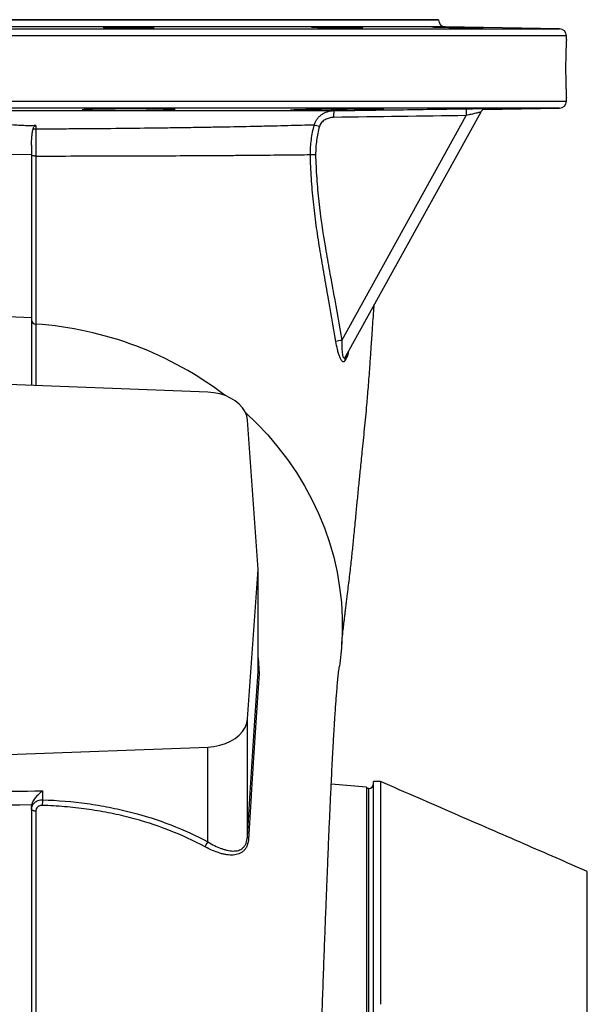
# Model space of a CAD drawing. Header units: millimetres. Extents: x 7 to 1926, y 9 to 1151.
# Tile 4 of 9: x 263 to 507, y 728 to 1151. Entities that reach past the tile are written whole.
import ezdxf

# ---------------------------------------------------------------- set-up
doc = ezdxf.new("R2010")
doc.units = ezdxf.units.MM

msp = doc.modelspace()

# ---------------------------------------------------------------- linework, layer by layer
at = {"color": 8, "linetype": 'Continuous', "lineweight": 25}
for p, q in [((446.26, 1147.98), (70.37, 1147.98)), ((73.31, 1150.98), (443.31, 1150.98)), ((258.31, 1147.13), (495.37, 1147.13)), ((498.31, 1144.13), (258.31, 1144.13)), ((258.31, 1116.02), (498.31, 1116.02)), ((495.37, 1113.02), (21.26, 1113.02)), ((464.02, 1112.84), (463.63, 1112.82)), ((365.81, 876.75), (366.25, 869.88)), ((413.31, 308.66), (413.31, 820.57))]:
    msp.add_line(p, q, dxfattribs=at)
at = {"color": 7, "linetype": 'Continuous', "lineweight": 25}
for p, q in [((443.31, 1151.07), (73.31, 1151.07)), ((443.31, 1150.98), (443.31, 1151.07)), ((495.37, 1147.13), (446.26, 1147.98)), ((498.31, 1142.57), (498.31, 1144.13)), ((498.31, 1116.02), (498.31, 1117.61)), ((401.76, 1013.21), (455.23, 1109.86)), ((461.45, 1111.31), (403.37, 1006.34)), ((462.59, 1112.45), (495.37, 1113.02)), ((464.03, 1112.86), (464.02, 1112.84)), ((268.31, 1097.19), (268.31, 1092.97)), ((268.31, 1092.97), (258.31, 1093.07)), ((268.31, 1022.87), (258.31, 1023.34)), ((344.14, 990.94), (258.31, 994.21)), ((365.81, 914.66), (361.14, 978.88)), ((361.14, 850.44), (365.81, 914.66)), ((365.81, 870.71), (365.81, 914.66)), ((361.14, 799.89), (361.14, 850.44)), ((258.31, 835.11), (344.14, 838.38)), ((344.14, 797.58), (344.14, 838.38)), ((412.31, 821.07), (397.2, 822.4)), ((418.31, 823.57), (415.31, 823.57)), ((415.31, 308.66), (415.31, 823.57)), ((273.04, 819.52), (273.04, 815.68)), ((412.31, 821.07), (412.31, 334.51)), ((413.31, 820.57), (412.31, 820.57))]:
    msp.add_line(p, q, dxfattribs=at)
at = {"color": 7, "linetype": 'Continuous', "lineweight": 25, "flags": 128}
for points in [[(270.17, 1104.02), (270, 1104.02), (269.83, 1104.02), (269.67, 1104.02), (269.51, 1104.02), (269.35, 1104.02), (269.21, 1104.02), (269.07, 1104.02), (268.94, 1104.02)], [(361.14, 978.88), (360.82, 980.73), (360.11, 982.52), (359.04, 984.23), (357.63, 985.8), (355.91, 987.22), (353.92, 988.43), (351.7, 989.44), (349.29, 990.2), (346.75, 990.7), (344.14, 990.94)], [(360.27, 982.19), (365.14, 977.52), (369.85, 972.53), (374.27, 967.34), (378.39, 961.94), (382.21, 956.37), (385.72, 950.63), (388.9, 944.74), (391.75, 938.71), (394.27, 932.55), (396.43, 926.29), (398.25, 919.94), (399.71, 913.52), (400.81, 907.03), (401.55, 900.51), (401.93, 893.95), (401.94, 887.39), (401.59, 880.84), (400.87, 874.31), (400.7, 873.09)], [(344.14, 838.38), (346.75, 838.62), (349.29, 839.12), (351.7, 839.88), (353.92, 840.88), (355.91, 842.1), (357.63, 843.51), (359.04, 845.09), (360.11, 846.79), (360.82, 848.59), (361.14, 850.44)], [(258.31, 819.37), (258.79, 819.37), (263.46, 819.42), (266.58, 819.45), (269.7, 819.48), (273.04, 819.52)], [(268.43, 813.49), (268.31, 813.49), (263.31, 813.44), (258.31, 813.39)], [(270.14, 810.79), (269.77, 810.83), (269.43, 810.89), (269.11, 810.99), (268.84, 811.11), (268.61, 811.25), (268.45, 811.41), (268.35, 811.59), (268.31, 811.77)]]:
    msp.add_lwpolyline(points, dxfattribs=at)
at = {"color": 7, "linetype": 'Continuous', "lineweight": 25}
for centre, radius, start, end in [((446.31, 1150.98), 3, 180, 269), ((495.31, 1144.13), 3, 0, 89), ((495.31, 1116.02), 3, 271, 0), ((414.65, 1109.97), 16.45, 173.0195, 183.2231), ((471.57, 1110.81), 16.37, 173.0871, 183.3395), ((464.07, 1109.84), 3, 127.8683, 151.0432), ((464.08, 1109.86), 3, 127.4845, 151.0432), ((346.84, 947.89), 163.67, 73.9491, 74.7377), ((270.19, 1022.1), 1.88, 183.0913, 268.712), ((259.65, 869.13), 151.45, 52.6087, 86.0264), ((408.91, 970.12), 43.68, 99.4279, 102.9173), ((406.18, 1006.43), 2.42, 151.606, 194.6086), ((405.5, 1005.19), 2.42, 151.6361, 195.3032), ((413.31, 822.57), 2, 270, 0), ((289.02, 813.76), 16.09, 173.136, 181.6795), ((346.75, 794.82), 3.8, 133.3863, 171.0092), ((362.1, 799.99), 0.959, 186.2545, 240.1769)]:
    msp.add_arc(centre, radius, start, end, dxfattribs=at)
at = {"color": 8, "linetype": 'Continuous', "lineweight": 25}
for centre, start, end in [((464.07, 1109.84), 90.9064, 127.8681), ((464.08, 1109.86), 90.9021, 127.4843)]:
    msp.add_arc(centre, 3, start, end, dxfattribs=at)
at = {"color": 7, "linetype": 'Continuous', "lineweight": 25}
for points, knots in [([(302.3, 1147.67), (301.79, 1147.68), (301.33, 1147.69), (300.73, 1147.71), (300.55, 1147.72), (300.21, 1147.73), (300.05, 1147.74), (299.64, 1147.75), (299.43, 1147.77), (299.22, 1147.79), (299.17, 1147.79), (299.09, 1147.8), (299.08, 1147.81), (299.08, 1147.83), (299.15, 1147.84), (299.36, 1147.86), (299.45, 1147.86), (299.65, 1147.88), (299.9, 1147.89), (300.2, 1147.9), (300.54, 1147.91), (300.73, 1147.91), (301.33, 1147.92), (301.79, 1147.93), (302.55, 1147.94), (302.81, 1147.94), (303.37, 1147.95), (303.66, 1147.95), (304.56, 1147.96), (305.19, 1147.96), (306.19, 1147.96), (306.53, 1147.96), (307.23, 1147.96), (307.57, 1147.96), (308.63, 1147.96), (309.34, 1147.96), (310.8, 1147.95), (311.51, 1147.95), (312.57, 1147.94), (312.91, 1147.94), (313.61, 1147.93), (313.95, 1147.93), (314.95, 1147.91), (315.58, 1147.91), (316.78, 1147.89), (317.34, 1147.88), (318.36, 1147.85), (318.81, 1147.84), (319.42, 1147.82), (319.61, 1147.82), (319.95, 1147.8), (320.25, 1147.79), (320.49, 1147.78), (320.7, 1147.77), (320.79, 1147.76), (321.01, 1147.74), (321.08, 1147.73), (321.08, 1147.71), (321.06, 1147.71), (320.99, 1147.69), (320.94, 1147.69), (320.73, 1147.67), (320.52, 1147.66), (320.11, 1147.65), (319.95, 1147.64), (319.61, 1147.63), (319.43, 1147.63), (318.83, 1147.62), (318.38, 1147.61), (317.61, 1147.6), (317.34, 1147.6), (316.78, 1147.59), (316.21, 1147.59), (315.59, 1147.59), (314.96, 1147.58), (314.63, 1147.58), (313.63, 1147.58), (312.94, 1147.58), (311.53, 1147.58), (310.81, 1147.58), (309.37, 1147.59), (308.66, 1147.59), (307.59, 1147.6), (307.24, 1147.6), (306.55, 1147.61), (306.21, 1147.61), (305.22, 1147.63), (304.58, 1147.63), (303.37, 1147.65), (302.81, 1147.66), (302.3, 1147.67)], [0, 0, 0, 0, 0.03125, 0.03125, 0.046875, 0.046875, 0.0625, 0.0625, 0.09375, 0.09375, 0.109375, 0.109375, 0.125, 0.125, 0.15625, 0.15625, 0.171875, 0.171875, 0.1875, 0.203125, 0.203125, 0.21875, 0.21875, 0.25, 0.25, 0.265625, 0.265625, 0.28125, 0.28125, 0.3125, 0.3125, 0.328125, 0.328125, 0.34375, 0.34375, 0.375, 0.375, 0.40625, 0.40625, 0.421875, 0.421875, 0.4375, 0.4375, 0.46875, 0.46875, 0.5, 0.5, 0.53125, 0.53125, 0.546875, 0.546875, 0.5625, 0.578125, 0.578125, 0.59375, 0.59375, 0.625, 0.625, 0.640625, 0.640625, 0.65625, 0.65625, 0.6875, 0.6875, 0.703125, 0.703125, 0.71875, 0.71875, 0.75, 0.75, 0.765625, 0.765625, 0.78125, 0.796875, 0.796875, 0.8125, 0.8125, 0.84375, 0.84375, 0.875, 0.875, 0.90625, 0.90625, 0.921875, 0.921875, 0.9375, 0.9375, 0.96875, 0.96875, 1, 1, 1, 1]), ([(391.96, 1147.77), (391.44, 1147.78), (390.99, 1147.79), (390.39, 1147.81), (390.21, 1147.82), (389.87, 1147.83), (389.71, 1147.84), (389.3, 1147.85), (389.09, 1147.86), (388.88, 1147.88), (388.82, 1147.89), (388.75, 1147.9), (388.73, 1147.9), (388.73, 1147.91), (388.8, 1147.92), (389.01, 1147.93), (389.1, 1147.94), (389.31, 1147.94), (389.55, 1147.95), (389.86, 1147.95), (390.2, 1147.96), (390.38, 1147.96), (390.99, 1147.96), (391.44, 1147.96), (392.2, 1147.96), (392.47, 1147.96), (393.03, 1147.96), (393.32, 1147.96), (394.22, 1147.96), (394.85, 1147.95), (395.85, 1147.95), (396.19, 1147.94), (396.88, 1147.94), (397.23, 1147.93), (398.29, 1147.92), (399, 1147.91), (400.45, 1147.9), (401.17, 1147.89), (402.22, 1147.87), (402.57, 1147.86), (403.26, 1147.85), (403.6, 1147.85), (404.6, 1147.83), (405.24, 1147.82), (406.43, 1147.79), (407, 1147.78), (408.02, 1147.75), (408.47, 1147.74), (409.07, 1147.72), (409.26, 1147.72), (409.6, 1147.71), (409.91, 1147.69), (410.15, 1147.68), (410.36, 1147.67), (410.45, 1147.67), (410.66, 1147.65), (410.73, 1147.64), (410.73, 1147.63), (410.72, 1147.63), (410.65, 1147.62), (410.59, 1147.61), (410.39, 1147.6), (410.18, 1147.6), (409.77, 1147.59), (409.61, 1147.59), (409.27, 1147.59), (409.09, 1147.59), (408.49, 1147.58), (408.04, 1147.58), (407.27, 1147.58), (407, 1147.58), (406.44, 1147.58), (405.87, 1147.58), (405.25, 1147.59), (404.62, 1147.59), (404.29, 1147.59), (403.29, 1147.6), (402.6, 1147.6), (401.19, 1147.62), (400.46, 1147.63), (399.03, 1147.64), (398.32, 1147.65), (397.25, 1147.67), (396.9, 1147.67), (396.21, 1147.68), (395.87, 1147.69), (394.88, 1147.71), (394.24, 1147.72), (393.03, 1147.74), (392.47, 1147.75), (391.96, 1147.77)], [0, 0, 0, 0, 0.03125, 0.03125, 0.046875, 0.046875, 0.0625, 0.0625, 0.09375, 0.09375, 0.109375, 0.109375, 0.125, 0.125, 0.15625, 0.15625, 0.171875, 0.171875, 0.1875, 0.203125, 0.203125, 0.21875, 0.21875, 0.25, 0.25, 0.265625, 0.265625, 0.28125, 0.28125, 0.3125, 0.3125, 0.328125, 0.328125, 0.34375, 0.34375, 0.375, 0.375, 0.40625, 0.40625, 0.421875, 0.421875, 0.4375, 0.4375, 0.46875, 0.46875, 0.5, 0.5, 0.53125, 0.53125, 0.546875, 0.546875, 0.5625, 0.578125, 0.578125, 0.59375, 0.59375, 0.625, 0.625, 0.640625, 0.640625, 0.65625, 0.65625, 0.6875, 0.6875, 0.703125, 0.703125, 0.71875, 0.71875, 0.75, 0.75, 0.765625, 0.765625, 0.78125, 0.796875, 0.796875, 0.8125, 0.8125, 0.84375, 0.84375, 0.875, 0.875, 0.90625, 0.90625, 0.921875, 0.921875, 0.9375, 0.9375, 0.96875, 0.96875, 1, 1, 1, 1]), ([(443.72, 1147.86), (443.21, 1147.88), (442.75, 1147.89), (442.16, 1147.9), (441.97, 1147.91), (441.63, 1147.91), (441.47, 1147.92), (441.06, 1147.93), (440.85, 1147.94), (440.64, 1147.95), (440.59, 1147.95), (440.52, 1147.95), (440.5, 1147.96), (440.5, 1147.96), (440.57, 1147.96), (440.78, 1147.96), (440.87, 1147.96), (441.08, 1147.96), (441.32, 1147.96), (441.62, 1147.96), (441.96, 1147.96), (442.15, 1147.96), (442.75, 1147.95), (443.21, 1147.94), (443.97, 1147.93), (444.23, 1147.93), (444.79, 1147.92), (445.08, 1147.92), (445.98, 1147.91), (446.61, 1147.9), (447.61, 1147.88), (447.95, 1147.88), (448.65, 1147.86), (448.99, 1147.86), (450.05, 1147.84), (450.76, 1147.83), (452.21, 1147.8), (452.93, 1147.79), (453.98, 1147.77), (454.33, 1147.77), (455.02, 1147.75), (455.37, 1147.75), (456.37, 1147.73), (457, 1147.72), (458.2, 1147.69), (458.76, 1147.68), (459.78, 1147.66), (460.23, 1147.65), (460.84, 1147.64), (461.03, 1147.63), (461.37, 1147.63), (461.67, 1147.62), (461.92, 1147.61), (462.12, 1147.6), (462.21, 1147.6), (462.43, 1147.59), (462.5, 1147.59), (462.5, 1147.59), (462.48, 1147.58), (462.41, 1147.58), (462.36, 1147.58), (462.15, 1147.58), (461.94, 1147.58), (461.53, 1147.58), (461.37, 1147.58), (461.03, 1147.59), (460.85, 1147.59), (460.25, 1147.59), (459.8, 1147.6), (459.03, 1147.61), (458.76, 1147.61), (458.21, 1147.62), (457.63, 1147.63), (457.02, 1147.63), (456.38, 1147.64), (456.05, 1147.65), (455.05, 1147.66), (454.37, 1147.67), (452.96, 1147.69), (452.23, 1147.71), (450.79, 1147.73), (450.08, 1147.74), (449.02, 1147.76), (448.66, 1147.77), (447.97, 1147.78), (447.64, 1147.79), (446.64, 1147.8), (446, 1147.82), (444.8, 1147.84), (444.24, 1147.85), (443.72, 1147.86)], [0, 0, 0, 0, 0.03125, 0.03125, 0.046875, 0.046875, 0.0625, 0.0625, 0.09375, 0.09375, 0.109375, 0.109375, 0.125, 0.125, 0.15625, 0.15625, 0.171875, 0.171875, 0.1875, 0.203125, 0.203125, 0.21875, 0.21875, 0.25, 0.25, 0.265625, 0.265625, 0.28125, 0.28125, 0.3125, 0.3125, 0.328125, 0.328125, 0.34375, 0.34375, 0.375, 0.375, 0.40625, 0.40625, 0.421875, 0.421875, 0.4375, 0.4375, 0.46875, 0.46875, 0.5, 0.5, 0.53125, 0.53125, 0.546875, 0.546875, 0.5625, 0.578125, 0.578125, 0.59375, 0.59375, 0.625, 0.625, 0.640625, 0.640625, 0.65625, 0.65625, 0.6875, 0.6875, 0.703125, 0.703125, 0.71875, 0.71875, 0.75, 0.75, 0.765625, 0.765625, 0.78125, 0.796875, 0.796875, 0.8125, 0.8125, 0.84375, 0.84375, 0.875, 0.875, 0.90625, 0.90625, 0.921875, 0.921875, 0.9375, 0.9375, 0.96875, 0.96875, 1, 1, 1, 1]), ([(498.31, 1142.57), (498.31, 1142.54), (498.31, 1142.47), (498.28, 1141.93), (498.24, 1141.07), (498.19, 1139.9), (498.13, 1138.44), (498.08, 1136.76), (498.03, 1134.87), (498, 1132.86), (497.99, 1130.75), (497.99, 1128.65), (498.01, 1126.57), (498.05, 1124.6), (498.1, 1122.78), (498.15, 1121.17), (498.21, 1119.81), (498.25, 1118.74), (498.29, 1118), (498.31, 1117.61), (498.31, 1117.61), (498.31, 1117.61)], [0, 0, 0, 0, 0.052878, 0.107291, 0.160168, 0.214577, 0.267499, 0.321954, 0.374904, 0.429393, 0.482294, 0.536732, 0.589584, 0.643967, 0.696846, 0.751255, 0.804195, 0.858671, 0.911611, 0.96609, 1, 1, 1, 1]), ([(258.32, 1112.01), (265.15, 1112.01), (271.96, 1112.01), (285.54, 1112.01), (292.21, 1112), (305.32, 1112), (311.76, 1112), (321.25, 1112), (324.39, 1112), (329.05, 1112), (330.6, 1111.99), (333.68, 1111.99), (335.21, 1111.99), (342.82, 1111.99), (348.68, 1111.99), (359.97, 1111.99), (365.41, 1111.98), (371.93, 1111.98), (373.21, 1111.98), (375.75, 1111.98), (377, 1111.98), (380.68, 1111.98), (383.07, 1111.98), (389.99, 1111.97), (394.31, 1111.97), (398.33, 1111.97)], [0, 0, 0, 0, 0.125, 0.125, 0.25, 0.25, 0.375, 0.375, 0.4375, 0.4375, 0.46875, 0.46875, 0.5, 0.5, 0.625, 0.625, 0.75, 0.75, 0.78125, 0.78125, 0.8125, 0.8125, 0.875, 0.875, 1, 1, 1, 1]), ([(295.91, 1112.56), (296.84, 1112.58), (297.85, 1112.6), (299.47, 1112.62), (300.03, 1112.63), (301.19, 1112.65), (301.79, 1112.65), (303.6, 1112.67), (304.85, 1112.68), (306.77, 1112.7), (307.42, 1112.7), (308.74, 1112.71), (309.39, 1112.71), (311.35, 1112.72), (312.65, 1112.72), (314.58, 1112.72), (315.22, 1112.73), (316.48, 1112.72), (317.71, 1112.72), (318.89, 1112.72), (319.75, 1112.72), (320.04, 1112.71), (320.6, 1112.71), (320.88, 1112.71), (322.25, 1112.7), (323.26, 1112.69), (324.65, 1112.68), (325.09, 1112.67), (325.93, 1112.66), (326.32, 1112.65), (327.42, 1112.63), (328.03, 1112.62), (328.79, 1112.59), (329.01, 1112.58), (329.4, 1112.56), (329.56, 1112.55), (329.94, 1112.52), (330.07, 1112.5), (330.08, 1112.47), (330.05, 1112.46), (329.92, 1112.44), (329.83, 1112.43), (329.58, 1112.41), (329.42, 1112.39), (329.04, 1112.37), (328.82, 1112.36), (328.07, 1112.33), (327.46, 1112.3), (326.37, 1112.27), (325.98, 1112.26), (325.15, 1112.24), (324.71, 1112.23), (323.33, 1112.2), (322.32, 1112.18), (320.69, 1112.15), (320.12, 1112.14), (318.97, 1112.12), (317.79, 1112.11), (316.56, 1112.09), (315.31, 1112.08), (314.67, 1112.07), (312.73, 1112.06), (311.44, 1112.05), (309.48, 1112.04), (308.83, 1112.03), (307.84, 1112.03), (307.51, 1112.03), (306.86, 1112.03), (306.54, 1112.03), (304.94, 1112.03), (303.69, 1112.03), (301.87, 1112.03), (301.27, 1112.03), (300.11, 1112.04), (299.55, 1112.04), (297.92, 1112.06), (296.91, 1112.07), (295.51, 1112.08), (295.06, 1112.09), (294.23, 1112.11), (293.84, 1112.11), (293.11, 1112.13), (292.78, 1112.14), (292.16, 1112.16), (291.87, 1112.16), (291.11, 1112.19), (290.73, 1112.21), (290.34, 1112.25), (290.25, 1112.26), (290.11, 1112.28), (290.08, 1112.29), (290.07, 1112.32), (290.2, 1112.35), (290.58, 1112.38), (290.73, 1112.39), (291.11, 1112.42), (291.33, 1112.43), (291.83, 1112.45), (292.1, 1112.46), (292.71, 1112.48), (293.05, 1112.49), (294.15, 1112.52), (294.98, 1112.54), (295.91, 1112.56)], [0, 0, 0, 0, 0.03125, 0.03125, 0.046875, 0.046875, 0.0625, 0.0625, 0.09375, 0.09375, 0.109375, 0.109375, 0.125, 0.125, 0.15625, 0.15625, 0.171875, 0.171875, 0.1875, 0.203125, 0.203125, 0.210938, 0.210938, 0.21875, 0.21875, 0.25, 0.25, 0.265625, 0.265625, 0.28125, 0.28125, 0.3125, 0.3125, 0.328125, 0.328125, 0.34375, 0.34375, 0.375, 0.375, 0.390625, 0.390625, 0.40625, 0.40625, 0.421875, 0.421875, 0.4375, 0.4375, 0.46875, 0.46875, 0.484375, 0.484375, 0.5, 0.5, 0.53125, 0.53125, 0.546875, 0.546875, 0.5625, 0.578125, 0.578125, 0.59375, 0.59375, 0.625, 0.625, 0.640625, 0.640625, 0.648438, 0.648438, 0.65625, 0.65625, 0.6875, 0.6875, 0.703125, 0.703125, 0.71875, 0.71875, 0.75, 0.75, 0.765625, 0.765625, 0.78125, 0.78125, 0.796875, 0.796875, 0.8125, 0.8125, 0.84375, 0.84375, 0.859375, 0.859375, 0.875, 0.875, 0.90625, 0.90625, 0.921875, 0.921875, 0.9375, 0.9375, 0.953125, 0.953125, 0.96875, 0.96875, 1, 1, 1, 1]), ([(385.56, 1112.39), (386.5, 1112.42), (387.5, 1112.44), (389.13, 1112.47), (389.69, 1112.48), (390.84, 1112.5), (391.44, 1112.51), (393.26, 1112.54), (394.5, 1112.56), (396.43, 1112.59), (397.08, 1112.6), (398.39, 1112.62), (399.04, 1112.62), (401, 1112.65), (402.3, 1112.66), (404.23, 1112.68), (404.88, 1112.68), (406.13, 1112.69), (407.36, 1112.7), (408.54, 1112.71), (409.41, 1112.71), (409.69, 1112.71), (410.26, 1112.72), (410.54, 1112.72), (411.91, 1112.72), (412.92, 1112.72), (414.3, 1112.72), (414.74, 1112.72), (415.58, 1112.72), (415.98, 1112.72), (417.07, 1112.72), (417.69, 1112.71), (418.44, 1112.7), (418.67, 1112.69), (419.05, 1112.68), (419.21, 1112.68), (419.6, 1112.66), (419.73, 1112.65), (419.74, 1112.62), (419.7, 1112.62), (419.58, 1112.6), (419.49, 1112.59), (419.23, 1112.57), (419.08, 1112.56), (418.7, 1112.54), (418.48, 1112.53), (417.73, 1112.5), (417.12, 1112.48), (416.03, 1112.45), (415.64, 1112.44), (414.81, 1112.42), (414.37, 1112.41), (412.99, 1112.37), (411.98, 1112.35), (410.35, 1112.31), (409.78, 1112.3), (408.63, 1112.28), (407.45, 1112.26), (406.22, 1112.24), (404.97, 1112.22), (404.33, 1112.21), (402.4, 1112.18), (401.1, 1112.16), (399.14, 1112.13), (398.49, 1112.12), (397.51, 1112.11), (397.18, 1112.11), (396.53, 1112.1), (396.2, 1112.1), (394.6, 1112.08), (393.35, 1112.07), (391.53, 1112.05), (390.93, 1112.05), (389.77, 1112.04), (389.21, 1112.04), (387.58, 1112.03), (386.57, 1112.03), (385.17, 1112.03), (384.72, 1112.03), (383.89, 1112.03), (383.5, 1112.03), (382.78, 1112.04), (382.44, 1112.04), (381.82, 1112.05), (381.53, 1112.05), (380.77, 1112.07), (380.39, 1112.08), (380, 1112.1), (379.9, 1112.11), (379.77, 1112.12), (379.74, 1112.13), (379.73, 1112.15), (379.85, 1112.17), (380.23, 1112.2), (380.39, 1112.21), (380.77, 1112.24), (380.99, 1112.25), (381.48, 1112.27), (381.76, 1112.28), (382.37, 1112.3), (382.71, 1112.31), (383.8, 1112.35), (384.63, 1112.37), (385.56, 1112.39)], [0, 0, 0, 0, 0.03125, 0.03125, 0.046875, 0.046875, 0.0625, 0.0625, 0.09375, 0.09375, 0.109375, 0.109375, 0.125, 0.125, 0.15625, 0.15625, 0.171875, 0.171875, 0.1875, 0.203125, 0.203125, 0.210937, 0.210937, 0.21875, 0.21875, 0.25, 0.25, 0.265625, 0.265625, 0.28125, 0.28125, 0.3125, 0.3125, 0.328125, 0.328125, 0.34375, 0.34375, 0.375, 0.375, 0.390625, 0.390625, 0.40625, 0.40625, 0.421875, 0.421875, 0.4375, 0.4375, 0.46875, 0.46875, 0.484375, 0.484375, 0.5, 0.5, 0.53125, 0.53125, 0.546875, 0.546875, 0.5625, 0.578125, 0.578125, 0.59375, 0.59375, 0.625, 0.625, 0.640625, 0.640625, 0.648438, 0.648438, 0.65625, 0.65625, 0.6875, 0.6875, 0.703125, 0.703125, 0.71875, 0.71875, 0.75, 0.75, 0.765625, 0.765625, 0.78125, 0.78125, 0.796875, 0.796875, 0.8125, 0.8125, 0.84375, 0.84375, 0.859375, 0.859375, 0.875, 0.875, 0.90625, 0.90625, 0.921875, 0.921875, 0.9375, 0.9375, 0.953125, 0.953125, 0.96875, 0.96875, 1, 1, 1, 1]), ([(389.92, 1105.8), (390.04, 1106.26), (390.19, 1106.7), (390.49, 1107.34), (390.6, 1107.55), (390.84, 1107.95), (390.97, 1108.15), (391.37, 1108.73), (391.68, 1109.08), (392.18, 1109.58), (392.36, 1109.73), (392.72, 1110.03), (392.9, 1110.18), (393.47, 1110.58), (393.87, 1110.81), (394.71, 1111.22), (395.15, 1111.39), (396.48, 1111.81), (397.39, 1111.95), (398.33, 1111.97)], [0, 0, 0, 0, 0.125, 0.125, 0.1875, 0.1875, 0.25, 0.25, 0.375, 0.375, 0.4375, 0.4375, 0.5, 0.5, 0.625, 0.625, 0.75, 0.75, 1, 1, 1, 1]), ([(398.33, 1111.97), (400.33, 1112), (402.32, 1112.02), (404.32, 1112.05), (412.31, 1112.16), (420.3, 1112.27), (428.3, 1112.39), (437.31, 1112.52), (446.32, 1112.65), (455.33, 1112.78)], [0, 0, 0, 0, 0.006, 0.006, 0.006, 0.03, 0.03, 0.03, 0.05706113, 0.05706113, 0.05706113, 0.05706113]), ([(461.45, 1111.31), (461.45, 1111.31), (461.44, 1111.31), (461.39, 1111.3), (461.35, 1111.29), (461.24, 1111.27), (461.18, 1111.26), (461.03, 1111.23), (460.94, 1111.21), (460.65, 1111.14), (460.42, 1111.09), (459.91, 1110.97), (459.62, 1110.9), (459.02, 1110.76), (458.71, 1110.69), (458.06, 1110.54), (457.71, 1110.45), (456.67, 1110.21), (455.96, 1110.04), (455.23, 1109.86)], [0, 0, 0, 0, 0.0625, 0.0625, 0.125, 0.125, 0.1875, 0.1875, 0.25, 0.25, 0.375, 0.375, 0.5, 0.5, 0.625, 0.625, 0.75, 0.75, 1, 1, 1, 1]), ([(455.33, 1112.78), (456.48, 1112.8), (458.22, 1112.83), (460.22, 1112.85), (461.27, 1112.86), (461.61, 1112.86), (461.62, 1112.86)], [0, 0, 0, 0, 0.497044, 0.747546, 0.997825, 1, 1, 1, 1]), ([(462.23, 1112.2), (462.35, 1112.28), (462.59, 1112.47), (463, 1112.65), (463.35, 1112.76), (463.59, 1112.8), (463.7, 1112.81), (463.77, 1112.82), (463.8, 1112.82), (463.79, 1112.82), (463.79, 1112.82)], [0, 0, 0, 0, 0.192935, 0.412444, 0.587106, 0.689141, 0.759023, 0.829155, 0.931337, 1, 1, 1, 1]), ([(463.02, 1112.65), (463.65, 1112.66), (465.19, 1112.68), (467.23, 1112.7), (469.11, 1112.72), (470.49, 1112.73), (471.32, 1112.72), (471.6, 1112.72), (471.29, 1112.7), (470.44, 1112.67), (469.04, 1112.64), (467.14, 1112.59), (465.02, 1112.55), (463.4, 1112.52), (462.71, 1112.51)], [0, 0, 0, 0, 0.059609, 0.1471, 0.234579, 0.322058, 0.409529, 0.497001, 0.584471, 0.67194, 0.759415, 0.84689, 0.934374, 1, 1, 1, 1]), ([(270.17, 1105.57), (269.18, 1105.52), (268.19, 1105.49), (266.21, 1105.48), (265.22, 1105.5), (262.26, 1105.63), (260.28, 1105.8), (258.32, 1106.02)], [0, 0, 0, 0, 0.25, 0.25, 0.5, 0.5, 1, 1, 1, 1]), ([(268.94, 1104.02), (268.98, 1104.19), (269.03, 1104.36), (269.15, 1104.68), (269.23, 1104.84), (269.42, 1105.14), (269.54, 1105.27), (269.75, 1105.43), (269.83, 1105.48), (269.99, 1105.54), (270.08, 1105.56), (270.17, 1105.57)], [0, 0, 0, 0, 0.25, 0.25, 0.5, 0.5, 0.75, 0.75, 0.875, 0.875, 1, 1, 1, 1]), ([(389.92, 1105.8), (388.13, 1105.74), (386.29, 1105.69), (382.49, 1105.58), (380.53, 1105.53), (376.5, 1105.43), (374.42, 1105.38), (371.23, 1105.31), (370.15, 1105.28), (367.96, 1105.24), (366.85, 1105.21), (361.24, 1105.09), (356.58, 1104.99), (349.35, 1104.86), (346.9, 1104.81), (341.91, 1104.73), (339.38, 1104.69), (335.51, 1104.62), (334.22, 1104.61), (331.6, 1104.57), (330.28, 1104.55), (326.31, 1104.49), (323.64, 1104.45), (315.56, 1104.35), (310.09, 1104.29), (298.98, 1104.18), (293.34, 1104.14), (284.74, 1104.08), (281.85, 1104.07), (277.48, 1104.05), (276.02, 1104.04), (273.09, 1104.03), (271.63, 1104.03), (270.17, 1104.02)], [0, 0, 0, 0, 0.0625, 0.0625, 0.125, 0.125, 0.1875, 0.1875, 0.21875, 0.21875, 0.25, 0.25, 0.375, 0.375, 0.4375, 0.4375, 0.5, 0.5, 0.53125, 0.53125, 0.5625, 0.5625, 0.625, 0.625, 0.75, 0.75, 0.875, 0.875, 0.9375, 0.9375, 0.96875, 0.96875, 1, 1, 1, 1]), ([(388.2, 1093.07), (388.24, 1095.22), (388.38, 1097.36), (388.93, 1101.62), (389.34, 1103.73), (389.92, 1105.8)], [0, 0, 0, 0, 0.5, 0.5, 1, 1, 1, 1]), ([(392.09, 1105.19), (391.53, 1103.22), (391.13, 1101.21), (390.61, 1097.15), (390.48, 1095.11), (390.45, 1093.07)], [0, 0, 0, 0, 0.5, 0.5, 1, 1, 1, 1]), ([(398.23, 1109.05), (397.58, 1109.04), (396.95, 1108.95), (396.01, 1108.71), (395.7, 1108.61), (395.1, 1108.38), (394.81, 1108.24), (394.25, 1107.92), (393.98, 1107.74), (393.48, 1107.33), (393.24, 1107.11), (392.81, 1106.63), (392.62, 1106.36), (392.31, 1105.8), (392.18, 1105.5), (392.09, 1105.19)], [0, 0, 0, 0, 0.25, 0.25, 0.375, 0.375, 0.5, 0.5, 0.625, 0.625, 0.75, 0.75, 0.875, 0.875, 1, 1, 1, 1]), ([(268.31, 1097.19), (268.31, 1098.34), (268.35, 1099.48), (268.49, 1101.2), (268.55, 1101.77), (268.71, 1102.9), (268.81, 1103.46), (268.94, 1104.02)], [0, 0, 0, 0, 0.5, 0.5, 0.75, 0.75, 1, 1, 1, 1]), ([(268.31, 1092.97), (268.31, 1085.23), (268.31, 1077.77), (268.31, 1063.71), (268.31, 1057.11), (268.31, 1045.08), (268.31, 1039.65), (268.31, 1032.59), (268.31, 1030.44), (268.31, 1027.5), (268.31, 1026.57), (268.31, 1024.74), (268.31, 1023.81), (268.31, 1022.87)], [0, 0, 0, 0, 0.25, 0.25, 0.5, 0.5, 0.75, 0.75, 0.875, 0.875, 0.9375, 0.9375, 0.9999986, 0.9999986, 0.9999986, 0.9999986]), ([(270.16, 1092.46), (270.04, 1092.46), (269.92, 1092.46), (269.68, 1092.47), (269.56, 1092.47), (269.33, 1092.48), (269.23, 1092.49), (269.03, 1092.5), (268.93, 1092.51), (268.76, 1092.53), (268.69, 1092.54), (268.55, 1092.56), (268.5, 1092.58), (268.41, 1092.6), (268.37, 1092.61), (268.32, 1092.64), (268.31, 1092.65), (268.31, 1092.66)], [0, 0, 0, 0, 0.125, 0.125, 0.25, 0.25, 0.375, 0.375, 0.5, 0.5, 0.625, 0.625, 0.75, 0.75, 0.875, 0.875, 1, 1, 1, 1]), ([(270.17, 1092.46), (270.17, 1088.45), (270.16, 1084.51), (270.16, 1078.72), (270.16, 1076.81), (270.16, 1073.02), (270.16, 1071.16), (270.16, 1065.69), (270.16, 1062.18), (270.16, 1055.43), (270.16, 1052.19), (270.16, 1047.53), (270.16, 1046.02), (270.15, 1043.05), (270.15, 1041.6), (270.15, 1038.8), (270.15, 1037.44), (270.15, 1034.83), (270.15, 1033.57), (270.15, 1029.97), (270.15, 1027.78), (270.15, 1025.29), (270.15, 1024.81), (270.15, 1024.1), (270.15, 1023.87), (270.15, 1023.41), (270.15, 1023.19), (270.15, 1022.51), (270.15, 1021.83), (270.15, 1021.14), (270.15, 1020.68), (270.15, 1020.45), (270.15, 1020.22)], [0, 0, 0, 0, 0.125, 0.125, 0.1875, 0.1875, 0.25, 0.25, 0.375, 0.375, 0.5, 0.5, 0.5625, 0.5625, 0.625, 0.625, 0.6875, 0.6875, 0.75, 0.75, 0.875, 0.875, 0.90625, 0.90625, 0.921875, 0.921875, 0.9375, 0.9375, 0.96875, 0.984375, 0.984375, 1, 1, 1, 1]), ([(270.16, 1092.46), (275.93, 1092.46), (281.64, 1092.47), (292.97, 1092.49), (298.58, 1092.5), (306.93, 1092.53), (309.71, 1092.53), (315.17, 1092.55), (317.86, 1092.56), (325.84, 1092.59), (331.02, 1092.62), (341.1, 1092.67), (346, 1092.7), (351.96, 1092.74), (353.14, 1092.75), (355.49, 1092.76), (356.65, 1092.77), (360.1, 1092.8), (362.34, 1092.81), (368.9, 1092.87), (373.06, 1092.91), (380.95, 1092.99), (384.68, 1093.03), (388.2, 1093.07)], [0, 0, 0, 0, 0.125, 0.125, 0.25, 0.25, 0.3125, 0.3125, 0.375, 0.375, 0.5, 0.5, 0.625, 0.625, 0.65625, 0.65625, 0.6875, 0.6875, 0.75, 0.75, 0.875, 0.875, 1, 1, 1, 1]), ([(388.2, 1093.07), (388.47, 1093.07), (388.81, 1093.08), (389.58, 1093.08), (390.01, 1093.07), (390.45, 1093.07)], [0, 0, 0, 0, 0.5, 0.5, 1, 1, 1, 1]), ([(399.15, 1012.7), (398.02, 1019.37), (396.85, 1026.04), (395.1, 1036.04), (394.51, 1039.38), (393.36, 1046.05), (392.79, 1049.38), (391.71, 1056.06), (391.19, 1059.4), (390.27, 1066.1), (389.85, 1069.45), (389.15, 1076.17), (388.87, 1079.54), (388.43, 1086.29), (388.28, 1089.68), (388.2, 1093.07)], [0, 0, 0, 0, 0.25, 0.25, 0.375, 0.375, 0.5, 0.5, 0.625, 0.625, 0.75, 0.75, 0.875, 0.875, 1, 1, 1, 1]), ([(390.45, 1093.07), (390.54, 1089.68), (390.7, 1086.31), (391.17, 1079.59), (391.48, 1076.24), (392.59, 1066.21), (393.58, 1059.57), (395.25, 1049.62), (395.84, 1046.31), (397.02, 1039.69), (397.62, 1036.38), (399.41, 1026.46), (400.61, 1019.84), (401.76, 1013.21)], [0, 0, 0, 0, 0.125, 0.125, 0.25, 0.25, 0.5, 0.5, 0.625, 0.625, 0.75, 0.75, 1, 1, 1, 1]), ([(401.7, 882.22), (401.72, 882.51), (401.75, 883), (401.81, 883.68), (401.85, 884.2), (401.9, 884.67), (401.96, 885.38), (402.07, 886.43), (402.21, 887.8), (402.35, 889.01), (402.45, 889.97), (402.58, 891.04), (402.74, 892.38), (402.94, 894.08), (403.16, 895.89), (403.37, 897.58), (403.57, 899.21), (403.81, 901.13), (404.13, 903.76), (404.53, 907.01), (404.97, 910.69), (405.39, 914.32), (405.79, 917.83), (406.15, 921.16), (406.48, 924.33), (406.82, 927.58), (407.16, 931.06), (407.52, 934.78), (407.87, 938.4), (408.18, 941.68), (408.49, 944.86), (408.8, 948.12), (409.13, 951.41), (409.45, 954.59), (409.78, 957.85), (410.14, 961.41), (410.56, 965.55), (411.03, 970.12), (411.54, 975.14), (412.04, 980.28), (412.47, 984.97), (412.84, 989.2), (413.17, 993.18), (413.5, 997.45), (413.79, 1001.56), (414.04, 1005.19), (414.26, 1008.41), (414.48, 1011.71), (414.73, 1015.56), (415.05, 1020.08), (415.37, 1024.5), (415.6, 1027.35), (415.71, 1028.64)], [0, 0, 0, 0, 0.02025, 0.035287, 0.045056, 0.053494, 0.062885, 0.083652, 0.106054, 0.120462, 0.131251, 0.142173, 0.156366, 0.173748, 0.194329, 0.210313, 0.223232, 0.23867, 0.257138, 0.284735, 0.312148, 0.338978, 0.363953, 0.387386, 0.409003, 0.429279, 0.451999, 0.477922, 0.503167, 0.524398, 0.544026, 0.566664, 0.588812, 0.607797, 0.626946, 0.649416, 0.672164, 0.699771, 0.727199, 0.755076, 0.782001, 0.800273, 0.820665, 0.843259, 0.864643, 0.881176, 0.896352, 0.912718, 0.932301, 0.955653, 0.979931, 1, 1, 1, 1]), ([(268.31, 1022.87), (268.31, 1019.04), (268.31, 1011.47), (268.31, 1001.65), (268.31, 995.5), (268.31, 993.83)], [0, 0, 0, 0, 0.4277, 0.843809, 1, 1, 1, 1]), ([(403.17, 1004.56), (403.1, 1004.42), (403.02, 1004.31), (402.86, 1004.12), (402.77, 1004.05), (402.59, 1003.96), (402.5, 1003.95), (402.3, 1003.97), (402.2, 1004.02), (401.99, 1004.16), (401.88, 1004.26), (401.67, 1004.52), (401.56, 1004.67), (401.36, 1005.01), (401.26, 1005.2), (401.06, 1005.62), (400.96, 1005.84), (400.67, 1006.54), (400.5, 1007.05), (400.25, 1007.85), (400.16, 1008.13), (400.01, 1008.68), (399.94, 1008.95), (399.59, 1010.36), (399.35, 1011.51), (399.15, 1012.7)], [0, 0, 0, 0, 0.0625, 0.0625, 0.125, 0.125, 0.1875, 0.1875, 0.25, 0.25, 0.3125, 0.3125, 0.375, 0.375, 0.4375, 0.4375, 0.5, 0.5, 0.625, 0.625, 0.6875, 0.6875, 0.75, 0.75, 1, 1, 1, 1]), ([(401.76, 1013.21), (401.72, 1012.31), (401.71, 1011.41), (401.73, 1010.08), (401.75, 1009.63), (401.8, 1008.76), (401.84, 1008.33), (401.94, 1007.5), (402, 1007.09), (402.13, 1006.56), (402.18, 1006.4), (402.29, 1006.1), (402.36, 1005.98), (402.5, 1005.79), (402.57, 1005.73), (402.74, 1005.69), (402.82, 1005.71), (402.98, 1005.81), (403.06, 1005.89), (403.22, 1006.09), (403.3, 1006.21), (403.37, 1006.34)], [0, 0, 0, 0, 0.25, 0.25, 0.375, 0.375, 0.5, 0.5, 0.625, 0.625, 0.6875, 0.6875, 0.75, 0.75, 0.8125, 0.8125, 0.875, 0.875, 0.9375, 0.9375, 1, 1, 1, 1]), ([(379.21, 335.02), (379.39, 339.5), (379.75, 348.24), (380.28, 361.53), (380.78, 374.42), (381.25, 386.89), (381.7, 398.85), (382.14, 410.71), (382.57, 422.36), (382.98, 433.72), (383.36, 444.22), (383.7, 453.85), (384.01, 462.52), (384.29, 470.24), (384.53, 476.99), (384.74, 482.95), (385.09, 493.07), (385.62, 507.97), (386.23, 525.62), (386.79, 541.52), (387.28, 555.61), (387.72, 568.21), (388.1, 578.99), (388.4, 587.49), (388.68, 595.37), (388.93, 602.54), (389.16, 609.02), (389.36, 614.81), (389.56, 620.33), (389.76, 626.08), (389.99, 632.58), (390.25, 639.92), (390.55, 648.51), (390.91, 658.42), (391.31, 669.68), (391.75, 681.91), (392.21, 694.89), (392.68, 708.05), (393.15, 720.83), (393.61, 733.51), (394.06, 745.94), (394.51, 758), (394.93, 769.03), (395.32, 779.04), (395.69, 788.07), (396.05, 796.76), (396.42, 805.49), (396.83, 814.56), (397.19, 822.34), (397.52, 828.84), (397.78, 834.03), (398.04, 838.79), (398.26, 842.61), (398.43, 845.48), (398.55, 847.56), (398.66, 849.37), (398.78, 851.2), (398.92, 853.36), (399.1, 855.94), (399.32, 858.91), (399.55, 861.97), (399.81, 865.05), (400.09, 867.99), (400.38, 870.76), (400.59, 872.28), (400.7, 873.09)], [0, 0, 0, 0, 0.024604, 0.047978, 0.070155, 0.091156, 0.11099, 0.12966, 0.149337, 0.167526, 0.184222, 0.199422, 0.213125, 0.225124, 0.235676, 0.244783, 0.252961, 0.282903, 0.314091, 0.33478, 0.356517, 0.379316, 0.393244, 0.406631, 0.418887, 0.430015, 0.44021, 0.449232, 0.457253, 0.466156, 0.476458, 0.488162, 0.501276, 0.517895, 0.536352, 0.556662, 0.578839, 0.601994, 0.624295, 0.64567, 0.66937, 0.691669, 0.712537, 0.731971, 0.749981, 0.76666, 0.785585, 0.80545, 0.826243, 0.838931, 0.851945, 0.864711, 0.875645, 0.882659, 0.888583, 0.893419, 0.898359, 0.904953, 0.913214, 0.923153, 0.93482, 0.948264, 0.963554, 0.980784, 1, 1, 1, 1]), ([(361.14, 799.89), (361.92, 812.61), (362.69, 824.87), (364.25, 848.47), (365.03, 859.82), (365.81, 870.7)], [0, 0, 0, 0, 0.5, 0.5, 1, 1, 1, 1]), ([(366.25, 869.88), (365.86, 864.46), (365.47, 858.91), (364.7, 847.57), (364.31, 841.78), (363.54, 829.99), (363.15, 823.98), (362.58, 814.8), (362.39, 811.71), (362, 805.48), (361.81, 802.33), (361.62, 799.16)], [0, 0, 0, 0, 0.25, 0.25, 0.5, 0.5, 0.75, 0.75, 0.875, 0.875, 1, 1, 1, 1]), ([(365.81, 870.7), (365.81, 870.55), (365.85, 870.41), (365.97, 870.2), (366.01, 870.13), (366.12, 870), (366.18, 869.94), (366.25, 869.88)], [0, 0, 0, 0, 0.5, 0.5, 0.75, 0.75, 1, 1, 1, 1]), ([(507.31, 784.88), (502.86, 786.81), (493.79, 790.76), (479.78, 796.84), (465.21, 803.16), (450.07, 809.75), (434.34, 816.6), (423.73, 821.22), (418.31, 823.57)], [0, 0, 0, 0, 0.151379, 0.308048, 0.470652, 0.639815, 0.816103, 1, 1, 1, 1]), ([(418.31, 823.43), (418.31, 823.44), (418.31, 823.46), (418.31, 822.05), (418.31, 819.38), (418.31, 815.41), (418.31, 810.22), (418.31, 803.81), (418.31, 796.22), (418.31, 787.47), (418.31, 777.61), (418.31, 766.68), (418.31, 754.7), (418.31, 741.81), (418.31, 732.45), (418.31, 727.77)], [0, 0, 0, 0, 0.050442, 0.129572, 0.208702, 0.287832, 0.366961, 0.446091, 0.525221, 0.604351, 0.683481, 0.762611, 0.84174, 0.92087, 1, 1, 1, 1]), ([(268.43, 813.49), (268.51, 813.77), (268.6, 814.06), (268.85, 814.65), (269, 814.95), (269.32, 815.53), (269.5, 815.81), (269.88, 816.36), (270.08, 816.63), (270.71, 817.41), (271.15, 817.89), (271.85, 818.55), (272.08, 818.76), (272.44, 819.06), (272.56, 819.15), (272.8, 819.34), (272.92, 819.43), (273.04, 819.52)], [0, 0, 0, 0, 0.125, 0.125, 0.25, 0.25, 0.375, 0.375, 0.5, 0.5, 0.75, 0.75, 0.875, 0.875, 0.9375, 0.9375, 1, 1, 1, 1]), ([(268.31, 811.77), (268.31, 812.03), (268.34, 812.29), (268.46, 812.79), (268.55, 813.04), (268.78, 813.51), (268.92, 813.74), (269.26, 814.17), (269.46, 814.37), (269.89, 814.73), (270.13, 814.89), (270.65, 815.17), (270.92, 815.29), (271.5, 815.49), (271.8, 815.56), (272.41, 815.66), (272.72, 815.69), (273.04, 815.68)], [0, 0, 0, 0, 0.125, 0.125, 0.25, 0.25, 0.375, 0.375, 0.5, 0.5, 0.625, 0.625, 0.75, 0.75, 0.875, 0.875, 1, 1, 1, 1]), ([(272.94, 813.29), (272.74, 813.3), (272.56, 813.28), (272.19, 813.23), (272.01, 813.18), (271.66, 813.06), (271.5, 812.98), (271.2, 812.8), (271.05, 812.7), (270.67, 812.35), (270.47, 812.07), (270.27, 811.61), (270.22, 811.45), (270.16, 811.13), (270.14, 810.96), (270.14, 810.79)], [0, 0, 0, 0, 0.125, 0.125, 0.25, 0.25, 0.375, 0.375, 0.5, 0.5, 0.75, 0.75, 0.875, 0.875, 1, 1, 1, 1]), ([(343, 795.41), (338, 798.12), (332.78, 800.52), (321.87, 804.74), (316.19, 806.56), (308.8, 808.46), (307.3, 808.82), (304.29, 809.5), (302.76, 809.82), (298.17, 810.73), (295.08, 811.24), (290.4, 811.9), (288.83, 812.1), (285.68, 812.45), (284.1, 812.6), (279.34, 813.01), (276.14, 813.19), (272.94, 813.29)], [0, 0, 0, 0, 0.25, 0.25, 0.5, 0.5, 0.5625, 0.5625, 0.625, 0.625, 0.75, 0.75, 0.8125, 0.8125, 0.875, 0.875, 1, 1, 1, 1]), ([(273.04, 815.68), (279.57, 815.48), (285.98, 814.94), (295.45, 813.62), (298.58, 813.1), (303.23, 812.18), (304.78, 811.86), (307.84, 811.17), (309.36, 810.8), (316.88, 808.88), (322.66, 807.04), (333.75, 802.76), (339.06, 800.32), (344.14, 797.58)], [0, 0, 0, 0, 0.25, 0.25, 0.375, 0.375, 0.4375, 0.4375, 0.5, 0.5, 0.75, 0.75, 1, 1, 1, 1]), ([(268.31, 812.5), (268.31, 807.09), (268.31, 801.63), (268.31, 763.67), (268.31, 729.33), (268.31, 658.6), (268.31, 622.22), (268.31, 567.57), (268.31, 549.34), (268.31, 513.11), (268.31, 495.08), (268.31, 441.48), (268.31, 406.36), (268.31, 338.38), (268.31, 305.54), (268.31, 274.47)], [0.3537028, 0.3537028, 0.3537028, 0.3537028, 0.375, 0.375, 0.5, 0.5, 0.625, 0.625, 0.6875, 0.6875, 0.75, 0.75, 0.875, 0.875, 0.9999988, 0.9999988, 0.9999988, 0.9999988]), ([(270.14, 810.79), (270.14, 790.19), (270.14, 769.04), (270.14, 736.53), (270.14, 725.56), (270.14, 703.36), (270.14, 692.13), (270.14, 675.08), (270.14, 669.36), (270.14, 657.86), (270.14, 652.07), (270.14, 634.62), (270.13, 622.98), (270.13, 599.71), (270.13, 588.06), (270.13, 564.78), (270.13, 553.13), (270.13, 529.84), (270.13, 518.19), (270.13, 500.71), (270.13, 494.88), (270.13, 486.14), (270.13, 483.23), (270.13, 477.4), (270.13, 474.49), (270.13, 459.92), (270.13, 448.41), (270.12, 425.63), (270.12, 414.37), (270.12, 392.11), (270.12, 381.11), (270.12, 359.36), (270.12, 348.62), (270.12, 332.69), (270.12, 327.41), (270.12, 316.93), (270.12, 311.71), (270.12, 301.36), (270.12, 296.24), (270.12, 288.62), (270.12, 286.1), (270.12, 282.33), (270.12, 280.46), (270.12, 278.27), (270.12, 277.18), (270.12, 276.64), (270.12, 276.41), (270.12, 276.25), (270.12, 276.17), (270.12, 276.1)], [0, 0, 0, 0, 0.125, 0.125, 0.1875, 0.1875, 0.25, 0.25, 0.28125, 0.28125, 0.3125, 0.3125, 0.375, 0.375, 0.4375, 0.4375, 0.5, 0.5, 0.5625, 0.5625, 0.59375, 0.59375, 0.609375, 0.609375, 0.625, 0.625, 0.6875, 0.6875, 0.75, 0.75, 0.8125, 0.8125, 0.875, 0.875, 0.90625, 0.90625, 0.9375, 0.9375, 0.96875, 0.96875, 0.984375, 0.984375, 0.992188, 0.996094, 0.998047, 0.999023, 0.999512, 0.999512, 1, 1, 1, 1]), ([(361.62, 799.16), (361.55, 798), (361.34, 796.96), (360.9, 795.82), (360.81, 795.6), (360.6, 795.19), (360.49, 794.99), (360.13, 794.43), (359.86, 794.09), (359.26, 793.5), (358.94, 793.24), (358.25, 792.8), (357.88, 792.61), (357.12, 792.31), (356.72, 792.2), (355.88, 792.03), (355.45, 791.97), (354.12, 791.88), (353.2, 791.93), (351.77, 792.14), (351.28, 792.23), (350.29, 792.46), (349.78, 792.59), (348.25, 793.05), (347.22, 793.43), (345.13, 794.32), (344.07, 794.83), (343, 795.41)], [0, 0, 0, 0, 0.125, 0.125, 0.15625, 0.15625, 0.1875, 0.1875, 0.25, 0.25, 0.3125, 0.3125, 0.375, 0.375, 0.4375, 0.4375, 0.5, 0.5, 0.625, 0.625, 0.6875, 0.6875, 0.75, 0.75, 0.875, 0.875, 1, 1, 1, 1]), ([(344.14, 797.58), (345.1, 797), (346.04, 796.48), (347.91, 795.56), (348.84, 795.15), (350.21, 794.64), (350.66, 794.49), (351.55, 794.22), (351.99, 794.1), (353.29, 793.81), (354.13, 793.7), (355.34, 793.67), (355.74, 793.69), (356.51, 793.77), (356.88, 793.85), (357.59, 794.05), (357.93, 794.19), (358.57, 794.53), (358.88, 794.74), (359.45, 795.24), (359.71, 795.53), (360.05, 796.03), (360.16, 796.2), (360.36, 796.58), (360.46, 796.78), (360.88, 797.82), (361.08, 798.79), (361.14, 799.89)], [0, 0, 0, 0, 0.125, 0.125, 0.25, 0.25, 0.3125, 0.3125, 0.375, 0.375, 0.5, 0.5, 0.5625, 0.5625, 0.625, 0.625, 0.6875, 0.6875, 0.75, 0.75, 0.8125, 0.8125, 0.84375, 0.84375, 0.875, 0.875, 1, 1, 1, 1]), ([(507.31, 781.27), (507.31, 781.74), (507.31, 782.69), (507.31, 783.51), (507.31, 783.78), (507.31, 783.79), (507.31, 783.93), (507.31, 784.41), (507.31, 784.92), (507.31, 784.83), (507.31, 784.81)], [0, 0, 0, 0, 0.0209803, 0.0425677, 0.0624702, 0.0824393, 0.1225511, 0.2027881, 0.8352233, 1, 1, 1, 1]), ([(507.31, 267.33), (507.31, 267.36), (507.31, 267.42), (507.31, 267.7), (507.31, 268.31), (507.31, 268.11), (507.31, 268.67), (507.31, 269.59), (507.31, 270.98), (507.31, 272.82), (507.31, 275.07), (507.31, 284.13), (507.31, 322.6), (507.31, 382.63), (507.31, 446.5), (507.31, 483.85), (507.31, 499.84), (507.31, 506.94), (507.31, 512.31), (507.31, 516.69), (507.31, 520.5), (507.31, 523.56), (507.31, 526.7), (507.31, 529.81), (507.31, 532.86), (507.31, 542.75), (507.31, 567.23), (507.31, 606.83), (507.31, 666.78), (507.31, 720.64), (507.31, 760.26), (507.31, 772.41), (507.31, 775.6), (507.31, 777.82), (507.31, 779.75), (507.31, 780.76), (507.31, 781.27)], [0, 0, 0, 0, 0.078756, 0.157468, 0.172741, 0.188015, 0.192189, 0.196484, 0.200657, 0.204952, 0.209133, 0.213435, 0.248637, 0.389447, 0.497376, 0.546951, 0.563477, 0.571739, 0.580002, 0.588267, 0.592503, 0.596739, 0.600918, 0.605218, 0.609397, 0.613694, 0.650487, 0.724075, 0.797665, 0.931159, 0.977305, 0.984845, 0.988636, 0.992415, 0.996164, 1, 1, 1, 1])]:
    msp.add_open_spline(points, degree=3, knots=knots, dxfattribs=at)
for points in [[(455.23, 1109.86), (436.23, 1109.57), (417.23, 1109.3), (398.23, 1109.05)], [(270.17, 1105.57), (270.17, 1105.06), (270.17, 1104.54), (270.17, 1104.02)], [(270.17, 1104.02), (270.16, 1100.17), (270.16, 1096.31), (270.16, 1092.46)], [(403.84, 1005.82), (403.62, 1005.4), (403.39, 1004.98), (403.17, 1004.56)], [(365.81, 870.7), (365.81, 870.7), (365.81, 870.71), (365.81, 870.71)], [(268.31, 812.5), (268.31, 812.84), (268.35, 813.16), (268.43, 813.49)]]:
    msp.add_open_spline(points, degree=3, dxfattribs=at)
at = {"color": 8, "linetype": 'Continuous', "lineweight": 25}
for points, knots in [([(461.62, 1112.86), (462.3, 1112.86), (463.5, 1112.87), (464, 1112.87), (464.02, 1112.86), (464.03, 1112.86)], [0, 0, 0, 0, 0.510704, 0.902221, 1, 1, 1, 1]), ([(270.15, 1020.22), (270.15, 1020.22), (270.21, 1019.62), (270.03, 1016.59), (270.22, 1009.28), (270.14, 1001.15), (270.15, 995.03), (270.15, 993.76)], [0, 0, 0, 0, 0.000001, 0.075319, 0.376626, 0.86982, 1, 1, 1, 1]), ([(404.55, 1008.48), (404.52, 1008.23), (404.42, 1007.56), (404.19, 1006.63), (403.96, 1006.09), (403.84, 1005.82)], [0, 0, 0, 0, 0.226635, 0.607804, 1, 1, 1, 1])]:
    msp.add_open_spline(points, degree=3, knots=knots, dxfattribs=at)

doc.saveas('drawing.dxf')
